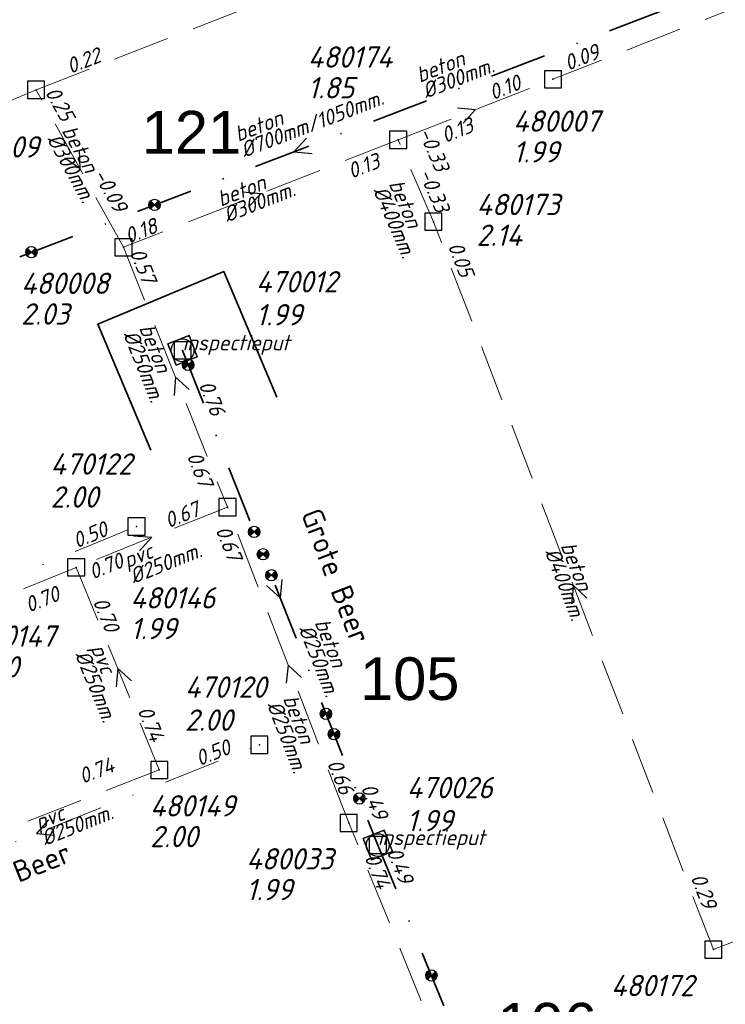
# Model space of a CAD drawing. Header units: metres. Extents: x 152202 to 157341, y 461610 to 468701.
# Tile 109 of 238: x 154692 to 154754, y 464098 to 464184. Entities that reach past the tile are written whole.
import ezdxf
from ezdxf.enums import TextEntityAlignment as Align

# ---------------------------------------------------------------- set-up
doc = ezdxf.new("R2010")
doc.units = ezdxf.units.M
doc.header["$PDMODE"] = 64
doc.header["$PDSIZE"] = 1.5
doc.linetypes.add('RI-HWA', pattern=[7.4, 5, -2.4])
doc.linetypes.add('RI-VWA', pattern=[11, 5, -3, 0, -3])
doc.layers.get('0').update_dxf_attribs({"linetype": 'CONTINUOUS'})
doc.layers.get('DEFPOINTS').update_dxf_attribs({"linetype": 'CONTINUOUS'})
for name, color, linetype, lineweight in [('B-OI-RI-HWA-BOB-T18', 150, 'CONTINUOUS', 18), ('B-OI-RI-HWA-MATERIAAL-T18', 150, 'CONTINUOUS', 18), ('B-OI-RI-HWA-PUTDEKSELHOOGTE-T25', 150, 'CONTINUOUS', 25), ('B-OI-RI-HWA-PUTNUMMER-T25', 150, 'CONTINUOUS', 25), ('B-OI-RI-HWA_DIAMETER-T18', 150, 'CONTINUOUS', 18), ('B-OI-RI-HWA_RIOOLPUT-S', 150, 'CONTINUOUS', 25), ('B-OI-RI-HWA_TRANSPORTLEIDING-G', 150, 'RI-HWA', 18), ('B-OI-RI-STROOMRICHTING-S', 252, 'CONTINUOUS', 25), ('B-OI-RI-VWA-BOB-T18', 34, 'CONTINUOUS', 18), ('B-OI-RI-VWA-DIAMETER-T18', 34, 'CONTINUOUS', 18), ('B-OI-RI-VWA-MATERIAAL-T18', 34, 'CONTINUOUS', 18), ('B-OI-RI-VWA_PUTDEKSELHOOGTE-T25', 34, 'CONTINUOUS', 25), ('B-OI-RI-VWA_PUTNUMMER-T25', 34, 'CONTINUOUS', 25), ('B-OI-RI-VWA_RIOOLPUT-S', 34, 'CONTINUOUS', 25), ('B-OI-RI-VWA_TRANSPORTLEIDING-G', 34, 'RI-VWA', 18), ('B-RO-OG-TOPOGRAFIE-T18', 2, 'CONTINUOUS', 18), ('N-OI-RI-STROOMRICHTING-S', 252, 'CONTINUOUS', 25), ('N-OI-RI-T50', 130, 'CONTINUOUS', 50), ('N-OI-RI-VRIJVERVAL_HULPSTUK-S', 210, 'CONTINUOUS', 25), ('N-OI-RI-VWA-BOB-T18', 36, 'CONTINUOUS', 18), ('N-OI-RI-VWA-DIAMETER-HOOGTE-T18', 36, 'CONTINUOUS', 18), ('N-OI-RI-VWA-DIAMETER-T18', 36, 'CONTINUOUS', 18), ('N-OI-RI-VWA-MATERIAAL-T18', 36, 'CONTINUOUS', 18), ('N-OI-RI-VWA_PUTDEKSELHOOGTE-T25', 36, 'CONTINUOUS', 25), ('N-OI-RI-VWA_PUTNUMMER-T25', 36, 'CONTINUOUS', 25), ('N-OI-RI-VWA_RIOOLPUT-S', 36, 'CONTINUOUS', 25), ('N-OI-RI-VWA_TRANSPORTLEIDING-G', 36, 'RI-VWA', 35), ('N-RO-KG-GRENS_WERK-G', 7, 'XX-WERKGRENS', 35)]:
    doc.layers.add(name, color=color, linetype=linetype, lineweight=lineweight)
doc.styles.add('ARIAL', font='arial.ttf')
doc.styles.add('NLCS-ISO-M200-T18', font='NLCS-ISO.ttf', dxfattribs={"height": 360})
doc.styles.add('NLCS-ISO-M750-T18_CURSIEF', font='NLCS-ISO.ttf', dxfattribs={"oblique": 15, "height": 1.35})
doc.styles.add('NLCS-ISO-M750-T25_CURSIEF', font='NLCS-ISO.ttf', dxfattribs={"oblique": 15, "height": 1.875})
doc.linetypes.add('XX-WERKGRENS', pattern='A,0,[137,NLCS.SHX,S=0.1,R=0,X=-1.1,Y=-1.35],-6', length=6)

# ---------------------------------------------------------------- blocks, each defined once
blk = doc.blocks.new('ACMAP_ANN_TEMPLATE_vwa-diam')
at = {"style": 'NLCS-ISO-M750-T18_CURSIEF', "oblique": 15}
blk.add_attdef('vwa-diam', (0.3, -1.3), '', height=1.35, dxfattribs=at)
blk = doc.blocks.new('ACMAP_ANN_TEMPLATE_vwa-diam-hoogte')
at = {"style": 'NLCS-ISO-M750-T18_CURSIEF', "oblique": 15}
blk.add_attdef('vwa-diam-hoogte', (6.5, -1.3), '', height=1.35, dxfattribs=at)
blk = doc.blocks.new('ACMAP_ANN_TEMPLATE_vwa-materiaal')
at = {"style": 'NLCS-ISO-M750-T18_CURSIEF', "oblique": 15}
blk.add_attdef('vwa-mat', (0.3, 0.2), '', height=1.35, dxfattribs=at)
blk = doc.blocks.new('ACMAP_ANN_TEMPLATE_vwa-nap-l')
at = {"style": 'NLCS-ISO-M750-T18_CURSIEF', "oblique": 15}
blk.add_attdef('vwa-nap-l', (3.3, 0.2), '', height=1.35, dxfattribs=at)
blk = doc.blocks.new('ACMAP_ANN_TEMPLATE_vwa-nap-r')
at = {"style": 'NLCS-ISO-M750-T18_CURSIEF', "oblique": 15}
blk.add_attdef('vwa-nap-r', (-5.6, 0.2), '', height=1.35, dxfattribs=at)
blk = doc.blocks.new('ACMAP_ANN_TEMPLATE_type knoop')
at = {"layer": 'DEFPOINTS', "style": 'NLCS-ISO-M750-T18_CURSIEF', "oblique": 15}
blk.add_attdef('type_knoop', (0, 0), '', height=1.35, dxfattribs=at)
blk = doc.blocks.new('ACMAP_ANN_TEMPLATE_vwa-puth')
at = {"style": 'NLCS-ISO-M750-T25_CURSIEF', "oblique": 15}
blk.add_attdef('vwa-puth', (-3, 5), '', height=1.875, dxfattribs=at)
blk = doc.blocks.new('ACMAP_ANN_TEMPLATE_vwa-putnr')
at = {"style": 'NLCS-ISO-M750-T25_CURSIEF', "oblique": 15}
blk.add_attdef('vaw-putnr', (-3, 7.9), '', height=1.875, dxfattribs=at)
blk = doc.blocks.new('ACMAP_ANN_TEMPLATE_hwa-diam')
at = {"style": 'NLCS-ISO-M750-T18_CURSIEF', "oblique": 15}
blk.add_attdef('hwa-diam', (-3.7, -1.3), '', height=1.35, dxfattribs=at)
blk = doc.blocks.new('ACMAP_ANN_TEMPLATE_hwa-materiaal')
at = {"style": 'NLCS-ISO-M750-T18_CURSIEF', "oblique": 15}
blk.add_attdef('hwa-mat', (-3.7, 0.2), '', height=1.35, dxfattribs=at)
blk = doc.blocks.new('ACMAP_ANN_TEMPLATE_hwa-nap-l')
at = {"style": 'NLCS-ISO-M750-T18_CURSIEF', "oblique": 15}
blk.add_attdef('hwa-nap-l', (3.3, 0.2), '', height=1.35, dxfattribs=at)
blk = doc.blocks.new('ACMAP_ANN_TEMPLATE_hwa-nap-r')
at = {"style": 'NLCS-ISO-M750-T18_CURSIEF', "oblique": 15}
blk.add_attdef('hwa-nap-r', (-5.6, 0.2), '', height=1.35, dxfattribs=at)
blk = doc.blocks.new('ACMAP_ANN_TEMPLATE_hwa-puth')
at = {"color": 0, "linetype": 'ByBlock', "style": 'NLCS-ISO-M750-T25_CURSIEF', "oblique": 15}
blk.add_attdef('hwa-puth', (-9, -6.8), '', height=1.875, dxfattribs=at)
blk = doc.blocks.new('ACMAP_ANN_TEMPLATE_hwa-putnr')
at = {"color": 0, "linetype": 'ByBlock', "style": 'NLCS-ISO-M750-T25_CURSIEF', "oblique": 15}
blk.add_attdef('hwa-putnr', (-9, -4.1), '', height=1.875, dxfattribs=at)
blk = doc.blocks.new('SRI-HULP')
h = blk.add_hatch(color=256)
h.dxf.hatch_style = 1
h.paths.add_polyline_path([(-0.71, 0.71, 0.198912), (-1, 0, 0.198912), (-0.71, -0.71), (0, 0)])
h = blk.add_hatch(color=256)
h.dxf.hatch_style = 1
h.paths.add_polyline_path([(1, 0, 0.198912), (0.71, 0.71), (0, 0), (0.71, -0.71, 0.198912)])
for p, q in [((-0.71, 0.71), (0.71, -0.71)), ((-0.71, -0.71), (0.71, 0.71))]:
    blk.add_line(p, q)
blk.add_circle((0, 0), 1)
blk = doc.blocks.new('B-SRI-PUT_VWA-SO')
at = {"flags": 128}
blk.add_lwpolyline([(-2, 2), (2, 2), (2, -2), (-2, -2)], close=True, dxfattribs=at)
at = {"lineweight": -3, "flags": 128}
blk.add_lwpolyline([(2, -2), (2, 2), (-2, 2), (-2, -2)], close=True, dxfattribs=at)
at = {"lineweight": -3}
blk.add_circle((0, 0), 2, dxfattribs=at)

msp = doc.modelspace()

# ---------------------------------------------------------------- linework, layer by layer
at = {"layer": 'B-OI-RI-HWA_RIOOLPUT-S'}
for p in [(154738.4, 464178.93), (154692.98, 464178), (154724.8, 464173.6), (154727.9, 464166.4), (154700.66, 464164.15), (154709.8, 464141.3), (154696.5, 464136), (154703.8, 464118.2), (154720.45, 464113.54), (154752.5, 464102.4)]:
    msp.add_point(p, dxfattribs=at)
at = {"layer": 'B-OI-RI-HWA_TRANSPORTLEIDING-G'}
for p, q in [((154692.98, 464178), (154765.19, 464206.13)), ((154777.09, 464194.16), (154738.4, 464178.93)), ((154724.8, 464173.6), (154738.4, 464178.93)), ((154692.98, 464178), (154651.77, 464160.56)), ((154700.66, 464164.15), (154692.98, 464178)), ((154724.8, 464173.6), (154700.66, 464164.15)), ((154727.9, 464166.4), (154724.8, 464173.6)), ((154752.5, 464102.4), (154727.9, 464166.4)), ((154700.66, 464164.15), (154709.8, 464141.3)), ((154709.8, 464141.3), (154696.5, 464136)), ((154720.45, 464113.54), (154709.8, 464141.3)), ((154696.5, 464136), (154655.8, 464119.5)), ((154696.5, 464136), (154703.8, 464118.2)), ((154805.5, 464123.06), (154752.5, 464102.4)), ((154703.8, 464118.2), (154674.2, 464106.6)), ((154740.75, 464063.61), (154720.45, 464113.54))]:
    msp.add_line(p, q, dxfattribs=at)
at = {"layer": 'B-OI-RI-STROOMRICHTING-S'}
for points in [[(154730, 464176.41), (154731.6, 464176.27), (154730.52, 464175.07)], [(154696.75, 464172.68), (154696.82, 464171.08), (154695.49, 464171.99)], [(154711.13, 464169.02), (154712.73, 464168.88), (154711.65, 464167.68)], [(154706.43, 464151.66), (154705.23, 464152.72), (154705.1, 464151.12)], [(154701.55, 464138.79), (154703.15, 464138.65), (154702.08, 464137.45)], [(154741.39, 464133.31), (154740.2, 464134.4), (154740.04, 464132.8)], [(154716.31, 464126.33), (154715.13, 464127.42), (154714.97, 464125.82)], [(154701.36, 464126.04), (154700.15, 464127.1), (154700.03, 464125.49)], [(154694.07, 464113.8), (154693, 464112.6), (154694.6, 464112.46)]]:
    msp.add_lwpolyline(points, dxfattribs=at)
at = {"layer": 'B-OI-RI-VWA_RIOOLPUT-S'}
for p in [(154701.8, 464139.6), (154712.6, 464120.4)]:
    msp.add_point(p, dxfattribs=at)
at = {"layer": 'B-OI-RI-VWA_TRANSPORTLEIDING-G'}
for p, q in [((154665.6, 464124.8), (154701.8, 464139.6)), ((154673.4, 464104.8), (154712.6, 464120.4))]:
    msp.add_line(p, q, dxfattribs=at)
at = {"layer": 'N-OI-RI-STROOMRICHTING-S'}
for points in [[(154716.73, 464173.74), (154715.64, 464172.55), (154717.24, 464172.4)], [(154716.73, 464173.74), (154715.64, 464172.55), (154717.24, 464172.4)], [(154714.57, 464134.94), (154714.43, 464133.34), (154713.23, 464134.42)], [(154714.57, 464134.94), (154714.43, 464133.34), (154713.23, 464134.42)]]:
    msp.add_lwpolyline(points, dxfattribs=at)
at = {"layer": 'N-OI-RI-VWA_RIOOLPUT-S'}
for p in [(154705.85, 464155.09), (154723.01, 464111.59)]:
    msp.add_point(p, dxfattribs=at)
at = {"layer": 'N-OI-RI-VWA_TRANSPORTLEIDING-G'}
for p, q in [((154670.81, 464155.37), (154760.47, 464189.74)), ((154705.85, 464155.09), (154723.01, 464111.59)), ((154741.45, 464066.66), (154723.01, 464111.59))]:
    msp.add_line(p, q, dxfattribs=at)
at = {"layer": 'N-RO-KG-GRENS_WERK-G', "ltscale": 0.5, "flags": 128}
msp.add_lwpolyline([(154714.126, 464150.975), (154709.471, 464162.036), (154698.411, 464157.382), (154703.065, 464146.321)], dxfattribs=at)

# ---------------------------------------------------------------- block references
at = {"layer": 'B-OI-RI-HWA-BOB-T18'}
ref = msp.add_blockref('ACMAP_ANN_TEMPLATE_hwa-nap-l', (154692.98, 464178), dxfattribs=dict(at, rotation=21.28381054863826))
ref.add_attrib('hwa-nap-l', '0.22', (154695.982, 464179.384), dxfattribs={"layer": '0', "color": 0, "linetype": 'ByBlock', "height": 1.35, "rotation": 21.28381, "style": 'NLCS-ISO-M750-T18_CURSIEF', "oblique": 15})
ref = msp.add_blockref('ACMAP_ANN_TEMPLATE_hwa-nap-r', (154745.011, 464181.524), dxfattribs=dict(at, rotation=21.48667097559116))
ref.add_attrib('hwa-nap-r', '0.09', (154739.727, 464179.659), dxfattribs={"layer": '0', "color": 0, "linetype": 'ByBlock', "height": 1.35, "rotation": 21.48667, "style": 'NLCS-ISO-M750-T18_CURSIEF', "oblique": 15})
ref = msp.add_blockref('ACMAP_ANN_TEMPLATE_hwa-nap-r', (154738.4, 464178.93), dxfattribs=dict(at, rotation=21.40079716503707))
ref.add_attrib('hwa-nap-r', '0.10', (154733.113, 464177.073), dxfattribs={"layer": '0', "color": 0, "linetype": 'ByBlock', "height": 1.35, "rotation": 21.4008, "style": 'NLCS-ISO-M750-T18_CURSIEF', "oblique": 15})
ref = msp.add_blockref('ACMAP_ANN_TEMPLATE_hwa-nap-r', (154696.271, 464172.795), dxfattribs=dict(at, rotation=299.0089221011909))
ref.add_attrib('hwa-nap-r', '0.25', (154693.73, 464177.79), dxfattribs={"layer": '0', "color": 0, "linetype": 'ByBlock', "height": 1.35, "rotation": 299.00892, "style": 'NLCS-ISO-M750-T18_CURSIEF', "oblique": 15})
ref = msp.add_blockref('ACMAP_ANN_TEMPLATE_hwa-nap-l', (154725.915, 464171.917), dxfattribs=dict(at, rotation=21.40079716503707))
ref.add_attrib('hwa-nap-l', '0.13', (154728.914, 464173.308), dxfattribs={"layer": '0', "color": 0, "linetype": 'ByBlock', "height": 1.35, "rotation": 21.4008, "style": 'NLCS-ISO-M750-T18_CURSIEF', "oblique": 15})
ref = msp.add_blockref('ACMAP_ANN_TEMPLATE_hwa-nap-r', (154728.569, 464169.099), dxfattribs=dict(at, rotation=293.2945632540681))
ref.add_attrib('hwa-nap-r', '-0.33', (154726.539, 464174.321), dxfattribs={"layer": '0', "color": 0, "linetype": 'ByBlock', "height": 1.35, "rotation": 293.29456, "style": 'NLCS-ISO-M750-T18_CURSIEF', "oblique": 15})
ref = msp.add_blockref('ACMAP_ANN_TEMPLATE_hwa-nap-l', (154717.691, 464168.775), dxfattribs=dict(at, rotation=21.37867609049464))
ref.add_attrib('hwa-nap-l', '0.13', (154720.691, 464170.164), dxfattribs={"layer": '0', "color": 0, "linetype": 'ByBlock', "height": 1.35, "rotation": 21.37868, "style": 'NLCS-ISO-M750-T18_CURSIEF', "oblique": 15})
ref = msp.add_blockref('ACMAP_ANN_TEMPLATE_hwa-nap-l', (154696.187, 464173.367), dxfattribs=dict(at, rotation=299.0089221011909))
ref.add_attrib('hwa-nap-l', '-0.09', (154697.963, 464170.578), dxfattribs={"layer": '0', "color": 0, "linetype": 'ByBlock', "height": 1.35, "rotation": 299.00892, "style": 'NLCS-ISO-M750-T18_CURSIEF', "oblique": 15})
ref = msp.add_blockref('ACMAP_ANN_TEMPLATE_hwa-nap-l', (154725.084, 464173.672), dxfattribs=dict(at, rotation=293.2945632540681))
ref.add_attrib('hwa-nap-l', '-0.33', (154726.572, 464170.72), dxfattribs={"layer": '0', "color": 0, "linetype": 'ByBlock', "height": 1.35, "rotation": 293.29456, "style": 'NLCS-ISO-M750-T18_CURSIEF', "oblique": 15})
ref = msp.add_blockref('ACMAP_ANN_TEMPLATE_hwa-nap-r', (154706.378, 464166.306), dxfattribs=dict(at, rotation=21.37867609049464))
ref.add_attrib('hwa-nap-r', '0.18', (154701.09, 464164.451), dxfattribs={"layer": '0', "color": 0, "linetype": 'ByBlock', "height": 1.35, "rotation": 21.37868, "style": 'NLCS-ISO-M750-T18_CURSIEF', "oblique": 15})
ref = msp.add_blockref('ACMAP_ANN_TEMPLATE_hwa-nap-r', (154730.967, 464158.99), dxfattribs=dict(at, rotation=291.0255119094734))
ref.add_attrib('hwa-nap-r', '0.05', (154729.144, 464164.289), dxfattribs={"layer": '0', "color": 0, "linetype": 'ByBlock', "height": 1.35, "rotation": 291.02551, "style": 'NLCS-ISO-M750-T18_CURSIEF', "oblique": 15})
ref = msp.add_blockref('ACMAP_ANN_TEMPLATE_hwa-nap-l', (154699.778, 464166.716), dxfattribs=dict(at, rotation=291.8014094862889))
ref.add_attrib('hwa-nap-l', '0.57', (154701.189, 464163.727), dxfattribs={"layer": '0', "color": 0, "linetype": 'ByBlock', "height": 1.35, "rotation": 291.80141, "style": 'NLCS-ISO-M750-T18_CURSIEF', "oblique": 15})
ref = msp.add_blockref('ACMAP_ANN_TEMPLATE_hwa-nap-r', (154708.021, 464140.546), dxfattribs=dict(at, rotation=290.9890877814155))
ref.add_attrib('hwa-nap-r', '0.67', (154706.202, 464145.846), dxfattribs={"layer": '0', "color": 0, "linetype": 'ByBlock', "height": 1.35, "rotation": 290.98909, "style": 'NLCS-ISO-M750-T18_CURSIEF', "oblique": 15})
ref = msp.add_blockref('ACMAP_ANN_TEMPLATE_hwa-nap-l', (154701.612, 464138.028), dxfattribs=dict(at, rotation=21.727095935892))
ref.add_attrib('hwa-nap-l', '0.67', (154704.604, 464139.436), dxfattribs={"layer": '0', "color": 0, "linetype": 'ByBlock', "height": 1.35, "rotation": 21.7271, "style": 'NLCS-ISO-M750-T18_CURSIEF', "oblique": 15})
ref = msp.add_blockref('ACMAP_ANN_TEMPLATE_hwa-nap-r', (154710.615, 464134.047), dxfattribs=dict(at, rotation=291.8014094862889))
ref.add_attrib('hwa-nap-r', '0.67', (154708.721, 464139.32), dxfattribs={"layer": '0', "color": 0, "linetype": 'ByBlock', "height": 1.35, "rotation": 291.80141, "style": 'NLCS-ISO-M750-T18_CURSIEF', "oblique": 15})
ref = msp.add_blockref('ACMAP_ANN_TEMPLATE_hwa-nap-l', (154694.965, 464133.493), dxfattribs=dict(at, rotation=22.06789956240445))
ref.add_attrib('hwa-nap-l', '0.70', (154697.948, 464134.918), dxfattribs={"layer": '0', "color": 0, "linetype": 'ByBlock', "height": 1.35, "rotation": 22.0679, "style": 'NLCS-ISO-M750-T18_CURSIEF', "oblique": 15})
ref = msp.add_blockref('ACMAP_ANN_TEMPLATE_hwa-nap-r', (154697.615, 464133.897), dxfattribs=dict(at, rotation=21.727095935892))
ref.add_attrib('hwa-nap-r', '0.70', (154692.338, 464132.01), dxfattribs={"layer": '0', "color": 0, "linetype": 'ByBlock', "height": 1.35, "rotation": 21.7271, "style": 'NLCS-ISO-M750-T18_CURSIEF', "oblique": 15})
ref = msp.add_blockref('ACMAP_ANN_TEMPLATE_hwa-nap-l', (154696.5, 464136), dxfattribs=dict(at, rotation=292.2991402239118))
ref.add_attrib('hwa-nap-l', '0.70', (154697.937, 464133.023), dxfattribs={"layer": '0', "color": 0, "linetype": 'ByBlock', "height": 1.35, "rotation": 292.29914, "style": 'NLCS-ISO-M750-T18_CURSIEF', "oblique": 15})
ref = msp.add_blockref('ACMAP_ANN_TEMPLATE_hwa-nap-r', (154703.8, 464118.2), dxfattribs=dict(at, rotation=292.2991402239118))
ref.add_attrib('hwa-nap-r', '0.74', (154701.86, 464123.457), dxfattribs={"layer": '0', "color": 0, "linetype": 'ByBlock', "height": 1.35, "rotation": 292.29914, "style": 'NLCS-ISO-M750-T18_CURSIEF', "oblique": 15})
ref = msp.add_blockref('ACMAP_ANN_TEMPLATE_hwa-nap-l', (154694.064, 464115.559), dxfattribs=dict(at, rotation=21.39981013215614))
ref.add_attrib('hwa-nap-l', '0.74', (154697.063, 464116.949), dxfattribs={"layer": '0', "color": 0, "linetype": 'ByBlock', "height": 1.35, "rotation": 21.39981, "style": 'NLCS-ISO-M750-T18_CURSIEF', "oblique": 15})
ref = msp.add_blockref('ACMAP_ANN_TEMPLATE_hwa-nap-r', (154720.45, 464113.54), dxfattribs=dict(at, rotation=292.1251444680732))
ref.add_attrib('hwa-nap-r', '0.66', (154718.526, 464118.803), dxfattribs={"layer": '0', "color": 0, "linetype": 'ByBlock', "height": 1.35, "rotation": 292.12514, "style": 'NLCS-ISO-M750-T18_CURSIEF', "oblique": 15})
ref = msp.add_blockref('ACMAP_ANN_TEMPLATE_hwa-nap-l', (154720.45, 464113.54), dxfattribs=dict(at, rotation=290.9890877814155))
ref.add_attrib('hwa-nap-l', '0.74', (154721.819, 464110.531), dxfattribs={"layer": '0', "color": 0, "linetype": 'ByBlock', "height": 1.35, "rotation": 290.98909, "style": 'NLCS-ISO-M750-T18_CURSIEF', "oblique": 15})
ref = msp.add_blockref('ACMAP_ANN_TEMPLATE_hwa-nap-l', (154749.115, 464111.777), dxfattribs=dict(at, rotation=291.0255119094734))
ref.add_attrib('hwa-nap-l', '0.29', (154750.485, 464108.768), dxfattribs={"layer": '0', "color": 0, "linetype": 'ByBlock', "height": 1.35, "rotation": 291.02551, "style": 'NLCS-ISO-M750-T18_CURSIEF', "oblique": 15})
at = {"layer": 'B-OI-RI-HWA-MATERIAAL-T18'}
ref = msp.add_blockref('ACMAP_ANN_TEMPLATE_hwa-materiaal', (154730.214, 464179.771), dxfattribs=dict(at, rotation=21.40079716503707))
ref.add_attrib('hwa-mat', 'beton', (154726.696, 464178.607), dxfattribs={"layer": '0', "color": 0, "linetype": 'ByBlock', "height": 1.35, "rotation": 21.4008, "style": 'NLCS-ISO-M750-T18_CURSIEF', "oblique": 15})
ref = msp.add_blockref('ACMAP_ANN_TEMPLATE_hwa-materiaal', (154696.82, 464171.075), dxfattribs=dict(at, rotation=299.0089221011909))
ref.add_attrib('hwa-mat', 'beton', (154695.201, 464174.408), dxfattribs={"layer": '0', "color": 0, "linetype": 'ByBlock', "height": 1.35, "rotation": 299.00892, "style": 'NLCS-ISO-M750-T18_CURSIEF', "oblique": 15})
ref = msp.add_blockref('ACMAP_ANN_TEMPLATE_hwa-materiaal', (154712.73, 464168.875), dxfattribs=dict(at, rotation=21.37867609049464))
ref.add_attrib('hwa-mat', 'beton', (154709.212, 464167.712), dxfattribs={"layer": '0', "color": 0, "linetype": 'ByBlock', "height": 1.35, "rotation": 21.37868, "style": 'NLCS-ISO-M750-T18_CURSIEF', "oblique": 15})
ref = msp.add_blockref('ACMAP_ANN_TEMPLATE_hwa-materiaal', (154725.223, 464166.278), dxfattribs=dict(at, rotation=293.2945632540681))
ref.add_attrib('hwa-mat', 'beton', (154723.944, 464169.755), dxfattribs={"layer": '0', "color": 0, "linetype": 'ByBlock', "height": 1.35, "rotation": 293.29456, "style": 'NLCS-ISO-M750-T18_CURSIEF', "oblique": 15})
ref = msp.add_blockref('ACMAP_ANN_TEMPLATE_hwa-materiaal', (154703.192, 464153.566), dxfattribs=dict(at, rotation=291.8014094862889))
ref.add_attrib('hwa-mat', 'beton', (154702.003, 464157.076), dxfattribs={"layer": '0', "color": 0, "linetype": 'ByBlock', "height": 1.35, "rotation": 291.80141, "style": 'NLCS-ISO-M750-T18_CURSIEF', "oblique": 15})
ref = msp.add_blockref('ACMAP_ANN_TEMPLATE_hwa-materiaal', (154704.49, 464137.116), dxfattribs=dict(at, rotation=21.727095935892))
ref.add_attrib('hwa-mat', 'pvc', (154700.979, 464135.932), dxfattribs={"layer": '0', "color": 0, "linetype": 'ByBlock', "height": 1.35, "rotation": 21.7271, "style": 'NLCS-ISO-M750-T18_CURSIEF', "oblique": 15})
ref = msp.add_blockref('ACMAP_ANN_TEMPLATE_hwa-materiaal', (154740.2, 464134.4), dxfattribs=dict(at, rotation=291.0255119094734))
ref.add_attrib('hwa-mat', 'beton', (154739.059, 464137.925), dxfattribs={"layer": '0', "color": 0, "linetype": 'ByBlock', "height": 1.35, "rotation": 291.02551, "style": 'NLCS-ISO-M750-T18_CURSIEF', "oblique": 15})
ref = msp.add_blockref('ACMAP_ANN_TEMPLATE_hwa-materiaal', (154698.973, 464125.43), dxfattribs=dict(at, rotation=292.2991402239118))
ref.add_attrib('hwa-mat', 'pvc', (154697.755, 464128.929), dxfattribs={"layer": '0', "color": 0, "linetype": 'ByBlock', "height": 1.35, "rotation": 292.29914, "style": 'NLCS-ISO-M750-T18_CURSIEF', "oblique": 15})
ref = msp.add_blockref('ACMAP_ANN_TEMPLATE_hwa-materiaal', (154715.792, 464120.957), dxfattribs=dict(at, rotation=290.9890877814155))
ref.add_attrib('hwa-mat', 'beton', (154714.653, 464124.483), dxfattribs={"layer": '0', "color": 0, "linetype": 'ByBlock', "height": 1.35, "rotation": 290.98909, "style": 'NLCS-ISO-M750-T18_CURSIEF', "oblique": 15})
at = {"layer": 'B-OI-RI-HWA-PUTDEKSELHOOGTE-T25'}
for p, values in [((154725.862, 464184.044), {'hwa-puth': '1.85'}), ((154743.9, 464178.41), {'hwa-puth': '1.99'}), ((154740.685, 464171.078), {'hwa-puth': '2.14'}), ((154700.66, 464164.15), {'hwa-puth': '2.03'}), ((154710.263, 464136.491), {'hwa-puth': '1.99'}), ((154696.279, 464133.126), {'hwa-puth': '2.00'}), ((154711.99, 464118.2), {'hwa-puth': '2.00'}), ((154720.45, 464113.54), {'hwa-puth': '1.99'})]:
    msp.add_blockref('ACMAP_ANN_TEMPLATE_hwa-puth', p, dxfattribs=at).add_auto_attribs(values)
at = {"layer": 'B-OI-RI-HWA-PUTNUMMER-T25'}
for p, values in [((154725.862, 464184.044), {'hwa-putnr': '480174'}), ((154743.9, 464178.41), {'hwa-putnr': '480007'}), ((154694.541, 464176.144), {'hwa-putnr': '480009'}), ((154740.685, 464171.078), {'hwa-putnr': '480173'}), ((154700.66, 464164.15), {'hwa-putnr': '480008'}), ((154710.263, 464136.491), {'hwa-putnr': '480146'}), ((154696.279, 464133.126), {'hwa-putnr': '480147'}), ((154711.99, 464118.2), {'hwa-putnr': '480149'}), ((154720.45, 464113.54), {'hwa-putnr': '480033'}), ((154752.5, 464102.4), {'hwa-putnr': '480172'})]:
    msp.add_blockref('ACMAP_ANN_TEMPLATE_hwa-putnr', p, dxfattribs=at).add_auto_attribs(values)
at = {"layer": 'B-OI-RI-HWA_DIAMETER-T18'}
ref = msp.add_blockref('ACMAP_ANN_TEMPLATE_hwa-diam', (154730.214, 464179.771), dxfattribs=dict(at, rotation=21.40079716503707))
ref.add_attrib('hwa-diam', '%%c300mm.', (154727.243, 464177.21), dxfattribs={"layer": '0', "color": 0, "linetype": 'ByBlock', "height": 1.35, "rotation": 21.4008, "style": 'NLCS-ISO-M750-T18_CURSIEF', "oblique": 15})
ref = msp.add_blockref('ACMAP_ANN_TEMPLATE_hwa-diam', (154696.82, 464171.075), dxfattribs=dict(at, rotation=299.0089221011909))
ref.add_attrib('hwa-diam', '%%c300mm.', (154693.889, 464173.68), dxfattribs={"layer": '0', "color": 0, "linetype": 'ByBlock', "height": 1.35, "rotation": 299.00892, "style": 'NLCS-ISO-M750-T18_CURSIEF', "oblique": 15})
ref = msp.add_blockref('ACMAP_ANN_TEMPLATE_hwa-diam', (154712.73, 464168.875), dxfattribs=dict(at, rotation=21.37867609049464))
ref.add_attrib('hwa-diam', '%%c300mm.', (154709.758, 464166.316), dxfattribs={"layer": '0', "color": 0, "linetype": 'ByBlock', "height": 1.35, "rotation": 21.37868, "style": 'NLCS-ISO-M750-T18_CURSIEF', "oblique": 15})
ref = msp.add_blockref('ACMAP_ANN_TEMPLATE_hwa-diam', (154725.223, 464166.278), dxfattribs=dict(at, rotation=293.2945632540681))
ref.add_attrib('hwa-diam', '%%c400mm.', (154722.566, 464169.162), dxfattribs={"layer": '0', "color": 0, "linetype": 'ByBlock', "height": 1.35, "rotation": 293.29456, "style": 'NLCS-ISO-M750-T18_CURSIEF', "oblique": 15})
ref = msp.add_blockref('ACMAP_ANN_TEMPLATE_hwa-diam', (154703.192, 464153.566), dxfattribs=dict(at, rotation=291.8014094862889))
ref.add_attrib('hwa-diam', '%%c250mm.', (154700.611, 464156.519), dxfattribs={"layer": '0', "color": 0, "linetype": 'ByBlock', "height": 1.35, "rotation": 291.80141, "style": 'NLCS-ISO-M750-T18_CURSIEF', "oblique": 15})
ref = msp.add_blockref('ACMAP_ANN_TEMPLATE_hwa-diam', (154704.49, 464137.116), dxfattribs=dict(at, rotation=21.727095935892))
ref.add_attrib('hwa-diam', '%%c250mm.', (154701.534, 464134.539), dxfattribs={"layer": '0', "color": 0, "linetype": 'ByBlock', "height": 1.35, "rotation": 21.7271, "style": 'NLCS-ISO-M750-T18_CURSIEF', "oblique": 15})
ref = msp.add_blockref('ACMAP_ANN_TEMPLATE_hwa-diam', (154740.2, 464134.4), dxfattribs=dict(at, rotation=291.0255119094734))
ref.add_attrib('hwa-diam', '%%c400mm.', (154737.659, 464137.387), dxfattribs={"layer": '0', "color": 0, "linetype": 'ByBlock', "height": 1.35, "rotation": 291.02551, "style": 'NLCS-ISO-M750-T18_CURSIEF', "oblique": 15})
ref = msp.add_blockref('ACMAP_ANN_TEMPLATE_hwa-diam', (154698.973, 464125.43), dxfattribs=dict(at, rotation=292.2991402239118))
ref.add_attrib('hwa-diam', '%%c250mm.', (154696.367, 464128.36), dxfattribs={"layer": '0', "color": 0, "linetype": 'ByBlock', "height": 1.35, "rotation": 292.29914, "style": 'NLCS-ISO-M750-T18_CURSIEF', "oblique": 15})
ref = msp.add_blockref('ACMAP_ANN_TEMPLATE_hwa-diam', (154715.792, 464120.957), dxfattribs=dict(at, rotation=290.9890877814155))
ref.add_attrib('hwa-diam', '%%c250mm.', (154713.253, 464123.946), dxfattribs={"layer": '0', "color": 0, "linetype": 'ByBlock', "height": 1.35, "rotation": 290.98909, "style": 'NLCS-ISO-M750-T18_CURSIEF', "oblique": 15})
at = {"layer": 'B-OI-RI-VWA-BOB-T18'}
ref = msp.add_blockref('ACMAP_ANN_TEMPLATE_vwa-nap-r', (154701.8, 464139.6), dxfattribs=dict(at, rotation=22.23669668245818))
ref.add_attrib('vwa-nap-r', '0.50', (154696.541, 464137.666), dxfattribs={"layer": '0', "color": 0, "linetype": 'ByBlock', "height": 1.35, "rotation": 22.2367, "style": 'NLCS-ISO-M750-T18_CURSIEF', "oblique": 15})
ref = msp.add_blockref('ACMAP_ANN_TEMPLATE_vwa-nap-r', (154712.6, 464120.4), dxfattribs=dict(at, rotation=21.70053673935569))
ref.add_attrib('vwa-nap-r', '0.50', (154707.323, 464118.515), dxfattribs={"layer": '0', "color": 0, "linetype": 'ByBlock', "height": 1.35, "rotation": 21.70054, "style": 'NLCS-ISO-M750-T18_CURSIEF', "oblique": 15})
at = {"layer": 'B-OI-RI-VWA-DIAMETER-T18'}
ref = msp.add_blockref('ACMAP_ANN_TEMPLATE_vwa-diam', (154693, 464112.6), dxfattribs=dict(at, rotation=21.70053673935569))
ref.add_attrib('vwa-diam', '%%c250mm.', (154693.759, 464111.503), dxfattribs={"layer": '0', "color": 0, "linetype": 'ByBlock', "height": 1.35, "rotation": 21.70054, "style": 'NLCS-ISO-M750-T18_CURSIEF', "oblique": 15})
at = {"layer": 'B-OI-RI-VWA-MATERIAAL-T18'}
ref = msp.add_blockref('ACMAP_ANN_TEMPLATE_vwa-materiaal', (154693, 464112.6), dxfattribs=dict(at, rotation=21.70053673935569))
ref.add_attrib('vwa-mat', 'pvc', (154693.205, 464112.897), dxfattribs={"layer": '0', "color": 0, "linetype": 'ByBlock', "height": 1.35, "rotation": 21.70054, "style": 'NLCS-ISO-M750-T18_CURSIEF', "oblique": 15})
at = {"layer": 'B-OI-RI-VWA_PUTDEKSELHOOGTE-T25'}
ref = msp.add_blockref('ACMAP_ANN_TEMPLATE_vwa-puth', (154697.244, 464136.257), dxfattribs=at)
ref.add_attrib('vwa-puth', '2.00', (154694.244, 464141.257), dxfattribs={"layer": '0', "color": 0, "linetype": 'ByBlock', "height": 1.875, "style": 'NLCS-ISO-M750-T25_CURSIEF', "oblique": 15})
ref = msp.add_blockref('ACMAP_ANN_TEMPLATE_vwa-puth', (154709.059, 464116.641), dxfattribs=at)
ref.add_attrib('vwa-puth', '2.00', (154706.059, 464121.641), dxfattribs={"layer": '0', "color": 0, "linetype": 'ByBlock', "height": 1.875, "style": 'NLCS-ISO-M750-T25_CURSIEF', "oblique": 15})
at = {"layer": 'B-OI-RI-VWA_PUTNUMMER-T25'}
ref = msp.add_blockref('ACMAP_ANN_TEMPLATE_vwa-putnr', (154697.244, 464136.257), dxfattribs=at)
ref.add_attrib('vaw-putnr', '470122', (154694.244, 464144.157), dxfattribs={"layer": '0', "color": 0, "linetype": 'ByBlock', "height": 1.875, "style": 'NLCS-ISO-M750-T25_CURSIEF', "oblique": 15})
ref = msp.add_blockref('ACMAP_ANN_TEMPLATE_vwa-putnr', (154709.059, 464116.641), dxfattribs=at)
ref.add_attrib('vaw-putnr', '470120', (154706.059, 464124.541), dxfattribs={"layer": '0', "color": 0, "linetype": 'ByBlock', "height": 1.875, "style": 'NLCS-ISO-M750-T25_CURSIEF', "oblique": 15})
at = {"layer": 'DEFPOINTS'}
for p in [(154705.85, 464155.09), (154723.01, 464111.59)]:
    msp.add_blockref('ACMAP_ANN_TEMPLATE_type knoop', p, dxfattribs=at).add_auto_attribs({'type_knoop': 'inspectieput'})
at = {"layer": 'N-OI-RI-VRIJVERVAL_HULPSTUK-S', "xscale": 0.5, "yscale": 0.5, "zscale": 0.5}
for p in [(154703.391, 464167.875), (154692.562, 464163.719), (154706.344, 464153.812), (154712.141, 464139.125), (154712.922, 464137.156), (154713.656, 464135.312), (154718.453, 464123.125), (154719.156, 464121.344), (154721.391, 464115.688), (154727.719, 464100.125)]:
    msp.add_blockref('SRI-HULP', p, dxfattribs=at)
at = {"layer": 'N-OI-RI-VWA-BOB-T18'}
for name, p, rotation, values in [('ACMAP_ANN_TEMPLATE_vwa-nap-l', (154705.85, 464155.09), 291.5283794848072, {'vwa-nap-l': '0.76'}), ('ACMAP_ANN_TEMPLATE_vwa-nap-r', (154723.44, 464111.402), 292.3140411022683, {'vwa-nap-r': '0.49'}), ('ACMAP_ANN_TEMPLATE_vwa-nap-r', (154725.635, 464105.764), 291.5283794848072, {'vwa-nap-r': '0.49'})]:
    msp.add_blockref(name, p, dxfattribs=dict(at, rotation=rotation)).add_auto_attribs(values)
at = {"layer": 'N-OI-RI-VWA-DIAMETER-HOOGTE-T18', "rotation": 20.97367914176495}
msp.add_blockref('ACMAP_ANN_TEMPLATE_vwa-diam-hoogte', (154710.52, 464173.119), dxfattribs=at).add_auto_attribs({'vwa-diam-hoogte': '/1050mm.'})
at = {"layer": 'N-OI-RI-VWA-DIAMETER-T18'}
for p, rotation, values in [((154710.52, 464173.119), 20.97367914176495, {'vwa-diam': '%%c700mm.'}), ((154717.135, 464131.382), 291.5283794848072, {'vwa-diam': '%%c250mm.'})]:
    msp.add_blockref('ACMAP_ANN_TEMPLATE_vwa-diam', p, dxfattribs=dict(at, rotation=rotation)).add_auto_attribs(values)
at = {"layer": 'N-OI-RI-VWA-MATERIAAL-T18'}
for p, rotation in [((154710.52, 464173.119), 20.97367914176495), ((154717.135, 464131.382), 291.5283794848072)]:
    msp.add_blockref('ACMAP_ANN_TEMPLATE_vwa-materiaal', p, dxfattribs=dict(at, rotation=rotation)).add_auto_attribs({'vwa-mat': 'beton'})
at = {"layer": 'N-OI-RI-VWA_PUTDEKSELHOOGTE-T25'}
for p in [(154715.302, 464152.284), (154728.551, 464107.803)]:
    msp.add_blockref('ACMAP_ANN_TEMPLATE_vwa-puth', p, dxfattribs=at).add_auto_attribs({'vwa-puth': '1.99'})
at = {"layer": 'N-OI-RI-VWA_PUTNUMMER-T25'}
for p, values in [((154715.302, 464152.284), {'vaw-putnr': '470012'}), ((154728.551, 464107.803), {'vaw-putnr': '470026'})]:
    msp.add_blockref('ACMAP_ANN_TEMPLATE_vwa-putnr', p, dxfattribs=at).add_auto_attribs(values)
at = {"layer": 'N-OI-RI-VWA_RIOOLPUT-S', "xscale": 0.5, "yscale": 0.5, "zscale": 0.5, "rotation": 111.3684369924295}
for p in [(154705.85, 464155.09), (154723.01, 464111.59)]:
    msp.add_blockref('B-SRI-PUT_VWA-SO', p, dxfattribs=at)

# ---------------------------------------------------------------- texts
at = {"layer": 'B-RO-OG-TOPOGRAFIE-T18', "style": 'NLCS-ISO-M200-T18'}
for s, rotation, p in [('Grote Beer', 291, (154719.341, 464135.251)), ('Kleine Beer', 21.9, (154689.882, 464108.649))]:
    msp.add_text(s, height=1.875, rotation=rotation, dxfattribs=at).set_placement(p, align=Align.MIDDLE)
at = {"layer": 'N-OI-RI-T50', "style": 'ARIAL'}
for s, p in [('121', (154702.262, 464172.398)), ('105', (154721.446, 464124.345)), ('106', (154733.516, 464093.959))]:
    msp.add_text(s, height=3.75, dxfattribs=at).set_placement(p)

doc.saveas('drawing.dxf')
